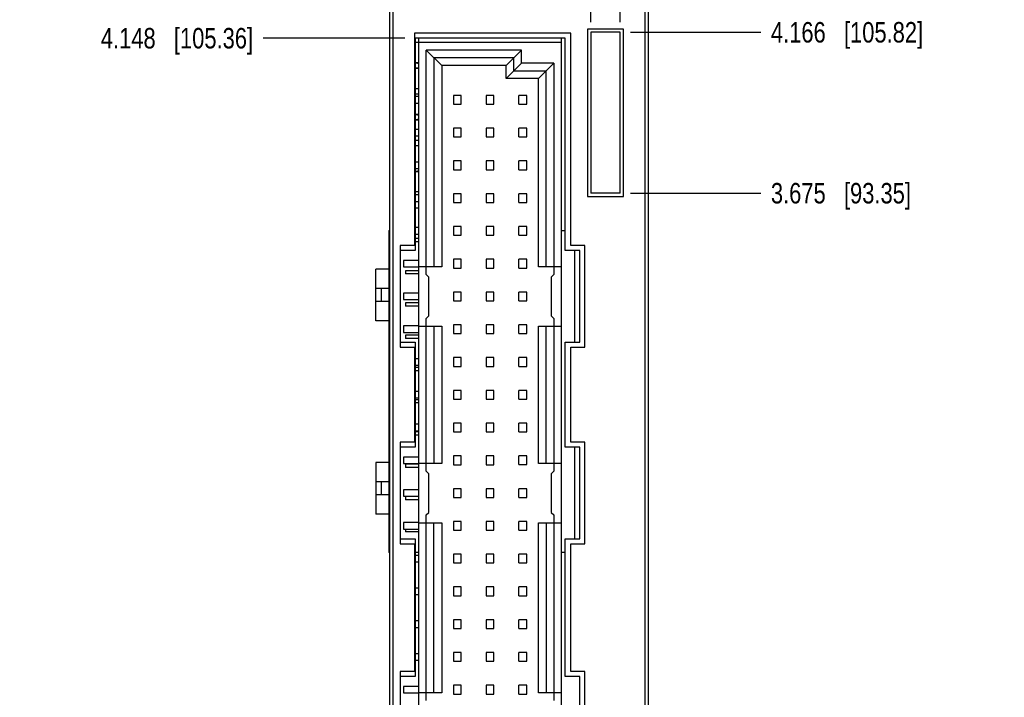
# Model space of a CAD drawing. Header units: inches. Extents: x 0 to 34, y 0 to 22.
# Tile 11 of 35: x 6.5 to 12.5, y 10.7 to 14.8. Entities that reach past the tile are written whole.
import ezdxf

# ---------------------------------------------------------------- set-up
doc = ezdxf.new("R2010")
doc.units = ezdxf.units.IN
doc.header["$LTSCALE"] = 1.87
doc.header["$MEASUREMENT"] = 0
doc.layers.get('0').update_dxf_attribs({"linetype": 'CONTINUOUS'})
doc.layers.add('DIMENSIONS', color=7, linetype='CONTINUOUS')
doc.styles.get("Standard").update_dxf_attribs({"font": 'txt', "width": 0.8})
doc.dimstyles.new('DIMSTYLE_2', dxfattribs={"dimtxt": 0.125, "dimasz": 0.18, "dimexe": 0.18, "dimexo": 0.0625, "dimgap": 0.09, "dimtad": 0, "dimtih": 1, "dimtoh": 1, "dimdec": 3, "dimlfac": 0.5, "dimzin": 4, "dimdsep": 46, "dimtxsty": 'STANDARD', "dimblk": '_FILLED', "dimblk1": '_FILLED', "dimblk2": '_FILLED', "dimcen": 0.09, "dimadec": 0, "dimazin": 0, "dimtp": 0.01, "dimtm": 0.01, "dimtfac": 1, "dimtdec": 3, "dimtofl": 0, "dimtmove": 0, "dimatfit": 3, "dimldrblk": '_FILLED', "dimfxl": 1, "dimtolj": 1, "dimtzin": 4, "dimarcsym": 0})

# ---------------------------------------------------------------- blocks, each defined once
blk = doc.blocks.new('*D7')
at = {"layer": 'DIMENSIONS', "color": 2, "linetype": 'CONTINUOUS'}
blk.add_line((10.4175, 16.2964), (11.031, 16.2964), dxfattribs=at)
at = {"layer": 'DIMENSIONS', "color": 2, "linetype": 'CONTINUOUS', "insert": (11.0935, 16.3589), "char_height": 0.125, "width": 1.425, "attachment_point": 1, "line_spacing_factor": 0.9}
blk.add_mtext('4.942{\\Ftxt.shx;\\W1.000000;\\H0.125000; }[125.53]', dxfattribs=at)
blk = doc.blocks.new('_FILLED')
at = {"color": 0, "linetype": 'BYBLOCK'}
blk.add_solid([(0, 0), (-1, 0.174), (-1, -0.174)], dxfattribs=at)
blk = doc.blocks.new('*D12')
at = {"layer": 'DIMENSIONS', "color": 2, "linetype": 'CONTINUOUS'}
blk.add_line((8.859, 14.7084), (7.9943, 14.7084), dxfattribs=at)
at = {"layer": 'DIMENSIONS', "color": 2, "linetype": 'CONTINUOUS', "insert": (7.9318, 14.7709), "char_height": 0.125, "width": 1.425, "attachment_point": 3, "line_spacing_factor": 0.9}
blk.add_mtext('4.148{\\Ftxt.shx;\\W1.000000;\\H0.125000; }[105.36]', dxfattribs=at)
blk = doc.blocks.new('*D13')
at = {"layer": 'DIMENSIONS', "color": 2, "linetype": 'CONTINUOUS'}
blk.add_line((8.734, 15.6964), (7.9943, 15.6964), dxfattribs=at)
at = {"layer": 'DIMENSIONS', "color": 2, "linetype": 'CONTINUOUS', "insert": (7.9318, 15.7589), "char_height": 0.125, "width": 1.425, "attachment_point": 3, "line_spacing_factor": 0.9}
blk.add_mtext('4.642{\\Ftxt.shx;\\W1.000000;\\H0.125000; }[117.91]', dxfattribs=at)
blk = doc.blocks.new('*D14')
at = {"layer": 'DIMENSIONS', "color": 2, "linetype": 'CONTINUOUS'}
blk.add_line((8.732, 16.0404), (7.9943, 16.0404), dxfattribs=at)
at = {"layer": 'DIMENSIONS', "color": 2, "linetype": 'CONTINUOUS', "insert": (7.9318, 16.1029), "char_height": 0.125, "width": 1.425, "attachment_point": 3, "line_spacing_factor": 0.9}
blk.add_mtext('4.814{\\Ftxt.shx;\\W1.000000;\\H0.125000; }[122.28]', dxfattribs=at)
blk = doc.blocks.new('*D17')
at = {"layer": 'DIMENSIONS', "color": 2, "linetype": 'CONTINUOUS'}
blk.add_line((10.236, 13.7624), (11.031, 13.7624), dxfattribs=at)
at = {"layer": 'DIMENSIONS', "color": 2, "linetype": 'CONTINUOUS', "insert": (11.0935, 13.8249), "char_height": 0.125, "width": 1.325, "attachment_point": 1, "line_spacing_factor": 0.9}
blk.add_mtext('3.675{\\Ftxt.shx;\\W1.000000;\\H0.125000; }[93.35]', dxfattribs=at)
blk = doc.blocks.new('*D18')
at = {"layer": 'DIMENSIONS', "color": 2, "linetype": 'CONTINUOUS'}
blk.add_line((10.236, 14.7444), (11.031, 14.7444), dxfattribs=at)
at = {"layer": 'DIMENSIONS', "color": 2, "linetype": 'CONTINUOUS', "insert": (11.0935, 14.8069), "char_height": 0.125, "width": 1.425, "attachment_point": 1, "line_spacing_factor": 0.9}
blk.add_mtext('4.166{\\Ftxt.shx;\\W1.000000;\\H0.125000; }[105.82]', dxfattribs=at)
blk = doc.blocks.new('*D19')
at = {"layer": 'DIMENSIONS', "color": 2, "linetype": 'CONTINUOUS'}
blk.add_line((10.13, 16.0524), (11.031, 16.0524), dxfattribs=at)
at = {"layer": 'DIMENSIONS', "color": 2, "linetype": 'CONTINUOUS', "insert": (11.0935, 16.1149), "char_height": 0.125, "width": 1.425, "attachment_point": 1, "line_spacing_factor": 0.9}
blk.add_mtext('4.820{\\Ftxt.shx;\\W1.000000;\\H0.125000; }[122.43]', dxfattribs=at)
blk = doc.blocks.new('*D30')
at = {"layer": 'DIMENSIONS', "color": 2, "linetype": 'CONTINUOUS'}
blk.add_line((9.9935, 14.8069), (9.9935, 17.0399), dxfattribs=at)
at = {"layer": 'DIMENSIONS', "color": 2, "linetype": 'CONTINUOUS', "insert": (9.931, 17.1024), "char_height": 0.125, "width": 1.325, "attachment_point": 1, "rotation": 90, "line_spacing_factor": 0.9}
blk.add_mtext('2X .319{\\Ftxt.shx;\\W1.000000;\\H0.125000; }[8.1]', dxfattribs=at)
blk = doc.blocks.new('*D31')
at = {"layer": 'DIMENSIONS', "color": 2, "linetype": 'CONTINUOUS'}
blk.add_line((10.1735, 14.8069), (10.1735, 17.0399), dxfattribs=at)
at = {"layer": 'DIMENSIONS', "color": 2, "linetype": 'CONTINUOUS', "insert": (10.111, 17.1024), "char_height": 0.125, "width": 1.525, "attachment_point": 1, "rotation": 90, "line_spacing_factor": 0.9}
blk.add_mtext('2X .409{\\Ftxt.shx;\\W1.000000;\\H0.125000; }[10.39]', dxfattribs=at)

msp = doc.modelspace()

# ---------------------------------------------------------------- linework, layer by layer
at = {"color": 7, "linetype": 'CONTINUOUS'}
for p, q in [((8.7675, 6.1684), (8.7675, 16.2964)), ((10.3435, 16.2964), (10.3435, 6.1684)), ((8.7875, 6.2284), (8.7875, 16.2364)), ((10.3235, 16.2364), (10.3235, 6.2284)), ((8.9175, 14.7384), (8.9175, 13.4424)), ((9.8715, 14.7384), (8.9175, 14.7384)), ((9.8715, 13.4424), (9.8715, 14.7384)), ((9.9735, 14.7644), (9.9735, 13.7424)), ((10.1935, 14.7644), (9.9735, 14.7644)), ((9.9935, 14.7444), (9.9935, 13.7624)), ((10.1735, 14.7444), (9.9935, 14.7444)), ((10.1735, 13.7624), (10.1735, 14.7444)), ((10.1935, 13.7424), (10.1935, 14.7644)), ((8.9215, 14.7084), (8.9215, 13.4124)), ((9.8375, 14.7084), (8.9215, 14.7084)), ((8.9215, 14.6832), (8.9417, 14.6832)), ((8.9417, 14.7084), (8.9417, 7.7544)), ((9.8157, 14.6828), (8.9417, 14.6828)), ((9.8157, 7.7544), (9.8157, 14.7084)), ((9.8375, 13.4124), (9.8375, 14.7084)), ((8.9889, 13.2663), (8.9889, 14.6356)), ((8.9889, 14.6356), (9.0834, 14.5411)), ((9.5716, 14.6356), (8.9889, 14.6356)), ((9.4771, 14.5411), (9.5716, 14.6356)), ((9.5716, 14.5568), (9.5716, 14.6356)), ((8.939, 14.5572), (8.9215, 14.5572)), ((8.936, 14.5564), (8.9215, 14.5564)), ((8.9417, 14.5575), (8.939, 14.5568)), ((9.0362, 14.5883), (9.0362, 13.3135)), ((9.5244, 14.5883), (9.0362, 14.5883)), ((9.4771, 14.4623), (9.5716, 14.5568)), ((9.5244, 14.5096), (9.5244, 14.5883)), ((9.7685, 14.5568), (9.5716, 14.5568)), ((9.674, 14.4623), (9.7685, 14.5568)), ((9.7685, 14.5568), (9.7685, 13.2663)), ((8.9215, 14.5265), (8.936, 14.5265)), ((8.9215, 14.5257), (8.939, 14.5257)), ((8.939, 14.5261), (8.9417, 14.5254)), ((9.0834, 14.5411), (9.0834, 13.3135)), ((9.4771, 14.5411), (9.0834, 14.5411)), ((9.4771, 14.4623), (9.4771, 14.5411)), ((9.5244, 14.5096), (9.7212, 14.5096)), ((9.7212, 13.3135), (9.7212, 14.5096)), ((9.674, 14.4623), (9.4771, 14.4623)), ((9.674, 13.3135), (9.674, 14.4623)), ((8.9417, 14.3997), (8.9215, 14.3997)), ((8.9215, 14.3682), (8.9417, 14.3682)), ((8.9417, 14.3521), (8.9215, 14.3521)), ((8.9215, 14.3127), (8.9417, 14.3127)), ((9.1551, 14.3592), (9.1551, 14.3056)), ((9.2023, 14.3592), (9.1551, 14.3592)), ((9.2023, 14.3056), (9.2023, 14.3592)), ((9.3551, 14.3592), (9.3551, 14.3056)), ((9.4023, 14.3592), (9.3551, 14.3592)), ((9.4023, 14.3056), (9.4023, 14.3592)), ((9.5551, 14.3057), (9.5551, 14.3592)), ((9.6023, 14.3592), (9.5551, 14.3592)), ((9.6023, 14.3057), (9.6023, 14.3592)), ((9.1551, 14.3056), (9.2023, 14.3056)), ((9.3551, 14.3056), (9.4023, 14.3056)), ((9.5551, 14.3057), (9.6023, 14.3057)), ((8.939, 14.2422), (8.9215, 14.2422)), ((8.936, 14.2415), (8.9215, 14.2415)), ((8.9215, 14.2115), (8.936, 14.2115)), ((8.9215, 14.2108), (8.939, 14.2108)), ((8.9417, 14.2426), (8.939, 14.2418)), ((8.939, 14.2112), (8.9417, 14.2104)), ((8.9417, 14.1521), (8.9215, 14.1521)), ((9.1551, 14.1592), (9.1551, 14.1056)), ((9.2023, 14.1592), (9.1551, 14.1592)), ((9.2023, 14.1056), (9.2023, 14.1592)), ((9.3551, 14.1592), (9.3551, 14.1056)), ((9.4023, 14.1592), (9.3551, 14.1592)), ((9.4023, 14.1056), (9.4023, 14.1592)), ((9.5551, 14.1057), (9.5551, 14.1592)), ((9.6023, 14.1592), (9.5551, 14.1592)), ((9.6023, 14.1057), (9.6023, 14.1592)), ((8.9215, 14.1127), (8.9417, 14.1127)), ((8.9417, 14.0848), (8.9215, 14.0848)), ((9.1551, 14.1056), (9.2023, 14.1056)), ((9.3551, 14.1056), (9.4023, 14.1056)), ((9.5551, 14.1057), (9.6023, 14.1057)), ((8.9215, 14.0533), (8.9417, 14.0533)), ((8.9417, 13.9521), (8.9215, 13.9521)), ((9.1551, 13.9592), (9.1551, 13.9056)), ((9.2023, 13.9592), (9.1551, 13.9592)), ((9.2023, 13.9056), (9.2023, 13.9592)), ((9.3551, 13.9592), (9.3551, 13.9056)), ((9.4023, 13.9592), (9.3551, 13.9592)), ((9.4023, 13.9056), (9.4023, 13.9592)), ((9.5551, 13.9057), (9.5551, 13.9592)), ((9.6023, 13.9592), (9.5551, 13.9592)), ((9.6023, 13.9057), (9.6023, 13.9592)), ((8.9215, 13.9127), (8.9417, 13.9127)), ((8.9215, 13.8966), (8.936, 13.8966)), ((8.9215, 13.8958), (8.939, 13.8958)), ((8.939, 13.8962), (8.9417, 13.8955)), ((9.1551, 13.9056), (9.2023, 13.9056)), ((9.3551, 13.9056), (9.4023, 13.9056)), ((9.5551, 13.9057), (9.6023, 13.9057)), ((8.9417, 13.7698), (8.9215, 13.7698)), ((8.9417, 13.7521), (8.9215, 13.7521)), ((8.9215, 13.7127), (8.9417, 13.7127)), ((9.1551, 13.7592), (9.1551, 13.7056)), ((9.2023, 13.7592), (9.1551, 13.7592)), ((9.2023, 13.7056), (9.2023, 13.7592)), ((9.3551, 13.7592), (9.3551, 13.7056)), ((9.4023, 13.7592), (9.3551, 13.7592)), ((9.4023, 13.7056), (9.4023, 13.7592)), ((9.5551, 13.7057), (9.5551, 13.7592)), ((9.6023, 13.7592), (9.5551, 13.7592)), ((9.6023, 13.7057), (9.6023, 13.7592)), ((9.9735, 13.7424), (10.1935, 13.7424)), ((10.1735, 13.7624), (9.9935, 13.7624)), ((8.9215, 13.6726), (8.9417, 13.6726)), ((9.1551, 13.7056), (9.2023, 13.7056)), ((9.3551, 13.7056), (9.4023, 13.7056)), ((9.5551, 13.7057), (9.6023, 13.7057)), ((8.7606, 13.5351), (8.7606, 11.5705)), ((8.7606, 13.5351), (8.7675, 13.5351)), ((8.9417, 13.5521), (8.9215, 13.5521)), ((9.1551, 13.5592), (9.1551, 13.5056)), ((9.2023, 13.5592), (9.1551, 13.5592)), ((9.2023, 13.5056), (9.2023, 13.5592)), ((9.3551, 13.5592), (9.3551, 13.5056)), ((9.4023, 13.5592), (9.3551, 13.5592)), ((9.4023, 13.5056), (9.4023, 13.5592)), ((9.5551, 13.5057), (9.5551, 13.5592)), ((9.6023, 13.5592), (9.5551, 13.5592)), ((9.6023, 13.5057), (9.6023, 13.5592)), ((9.8157, 13.5351), (9.8375, 13.5351)), ((8.9215, 13.5127), (8.9417, 13.5127)), ((8.9417, 13.4863), (8.9215, 13.4863)), ((8.9417, 13.4666), (8.9215, 13.4666)), ((9.1551, 13.5056), (9.2023, 13.5056)), ((9.3551, 13.5056), (9.4023, 13.5056)), ((9.5551, 13.5057), (9.6023, 13.5057)), ((8.8295, 13.4424), (8.8295, 12.8224)), ((8.9175, 13.4424), (8.8295, 13.4424)), ((8.9215, 13.4124), (8.8295, 13.4124)), ((9.9275, 13.4124), (9.8375, 13.4124)), ((9.9575, 13.4424), (9.8715, 13.4424)), ((9.8944, 13.4124), (9.8944, 12.8524)), ((9.9275, 12.8524), (9.9275, 13.4124)), ((9.9575, 12.8224), (9.9575, 13.4424)), ((8.8511, 13.3521), (8.8511, 13.3127)), ((8.9417, 13.3521), (8.8511, 13.3521)), ((9.1551, 13.3592), (9.1551, 13.3056)), ((9.2023, 13.3592), (9.1551, 13.3592)), ((9.2023, 13.3056), (9.2023, 13.3592)), ((9.3551, 13.3592), (9.3551, 13.3056)), ((9.4023, 13.3592), (9.3551, 13.3592)), ((9.4023, 13.3056), (9.4023, 13.3592)), ((9.5551, 13.3057), (9.5551, 13.3592)), ((9.6023, 13.3592), (9.5551, 13.3592)), ((9.6023, 13.3057), (9.6023, 13.3592)), ((8.6818, 12.9843), (8.6818, 13.2992)), ((8.7606, 13.2992), (8.6818, 13.2992)), ((8.8511, 13.3127), (8.9417, 13.3127)), ((8.863, 13.2894), (8.863, 13.2697)), ((8.9417, 13.2894), (8.863, 13.2894)), ((9.0834, 13.3135), (8.9417, 13.3135)), ((9.1551, 13.3056), (9.2023, 13.3056)), ((9.3551, 13.3056), (9.4023, 13.3056)), ((9.5551, 13.3057), (9.6023, 13.3057)), ((9.8157, 13.3135), (9.674, 13.3135)), ((8.9417, 13.2697), (8.863, 13.2697)), ((9.0047, 13.2505), (8.9889, 13.2663)), ((9.0047, 13.0143), (9.0047, 13.2505)), ((9.7685, 13.2663), (9.7527, 13.2505)), ((9.7527, 13.2505), (9.7527, 13.0143)), ((8.7606, 13.1811), (8.6818, 13.1811)), ((8.7133, 13.1811), (8.7133, 13.1024)), ((8.8511, 13.1521), (8.8511, 13.1127)), ((8.9417, 13.1521), (8.8511, 13.1521)), ((8.8511, 13.1127), (8.9417, 13.1127)), ((9.1551, 13.1592), (9.1551, 13.1056)), ((9.2023, 13.1592), (9.1551, 13.1592)), ((9.1551, 13.1056), (9.2023, 13.1056)), ((9.2023, 13.1056), (9.2023, 13.1592)), ((9.3551, 13.1592), (9.3551, 13.1056)), ((9.4023, 13.1592), (9.3551, 13.1592)), ((9.3551, 13.1056), (9.4023, 13.1056)), ((9.4023, 13.1056), (9.4023, 13.1592)), ((9.5551, 13.1057), (9.5551, 13.1592)), ((9.6023, 13.1592), (9.5551, 13.1592)), ((9.5551, 13.1057), (9.6023, 13.1057)), ((9.6023, 13.1057), (9.6023, 13.1592)), ((8.7606, 13.1024), (8.6818, 13.1024)), ((8.863, 13.0926), (8.863, 13.0729)), ((8.9417, 13.0926), (8.863, 13.0926)), ((8.9417, 13.0729), (8.863, 13.0729)), ((8.9889, 12.9986), (9.0047, 13.0143)), ((8.9889, 12.0663), (8.9889, 12.9986)), ((9.7527, 13.0143), (9.7685, 12.9986)), ((9.7685, 12.9986), (9.7685, 12.0663)), ((8.7606, 12.9843), (8.6818, 12.9843)), ((8.8511, 12.9521), (8.8511, 12.9127)), ((8.9417, 12.9521), (8.8511, 12.9521)), ((8.9417, 12.9513), (9.0834, 12.9513)), ((9.0362, 12.9513), (9.0362, 12.1135)), ((9.0834, 12.9513), (9.0834, 12.1135)), ((9.1551, 12.9592), (9.1551, 12.9056)), ((9.2023, 12.9592), (9.1551, 12.9592)), ((9.2023, 12.9056), (9.2023, 12.9592)), ((9.3551, 12.9592), (9.3551, 12.9056)), ((9.4023, 12.9592), (9.3551, 12.9592)), ((9.4023, 12.9056), (9.4023, 12.9592)), ((9.5551, 12.9057), (9.5551, 12.9592)), ((9.6023, 12.9592), (9.5551, 12.9592)), ((9.6023, 12.9057), (9.6023, 12.9592)), ((9.674, 12.1135), (9.674, 12.9513)), ((9.674, 12.9513), (9.8157, 12.9513)), ((9.7212, 12.1135), (9.7212, 12.9513)), ((8.8511, 12.9127), (8.9417, 12.9127)), ((8.863, 12.8957), (8.863, 12.876)), ((8.9417, 12.8957), (8.863, 12.8957)), ((8.9417, 12.876), (8.863, 12.876)), ((9.1551, 12.9056), (9.2023, 12.9056)), ((9.3551, 12.9056), (9.4023, 12.9056)), ((9.5551, 12.9057), (9.6023, 12.9057)), ((8.8295, 12.8524), (8.9215, 12.8524)), ((8.8295, 12.8224), (8.9175, 12.8224)), ((8.9175, 12.8224), (8.9175, 12.2424)), ((8.9215, 12.8524), (8.9215, 12.2124)), ((9.8375, 12.2124), (9.8375, 12.8524)), ((9.8375, 12.8524), (9.9275, 12.8524)), ((9.8715, 12.2424), (9.8715, 12.8224)), ((9.8715, 12.8224), (9.9575, 12.8224)), ((8.9417, 12.7521), (8.9215, 12.7521)), ((9.1551, 12.7592), (9.1551, 12.7056)), ((9.2023, 12.7592), (9.1551, 12.7592)), ((9.2023, 12.7056), (9.2023, 12.7592)), ((9.3551, 12.7592), (9.3551, 12.7056)), ((9.4023, 12.7592), (9.3551, 12.7592)), ((9.4023, 12.7056), (9.4023, 12.7592)), ((9.5551, 12.7057), (9.5551, 12.7592)), ((9.6023, 12.7592), (9.5551, 12.7592)), ((9.6023, 12.7057), (9.6023, 12.7592)), ((8.9215, 12.7127), (8.9417, 12.7127)), ((8.9417, 12.6989), (8.9215, 12.6989)), ((9.1551, 12.7056), (9.2023, 12.7056)), ((9.3551, 12.7056), (9.4023, 12.7056)), ((9.5551, 12.7057), (9.6023, 12.7057)), ((8.9417, 12.6792), (8.9215, 12.6792)), ((8.9417, 12.5521), (8.9215, 12.5521)), ((8.9215, 12.5127), (8.9417, 12.5127)), ((9.1551, 12.5592), (9.1551, 12.5056)), ((9.2023, 12.5592), (9.1551, 12.5592)), ((9.1551, 12.5056), (9.2023, 12.5056)), ((9.2023, 12.5056), (9.2023, 12.5592)), ((9.3551, 12.5592), (9.3551, 12.5056)), ((9.4023, 12.5592), (9.3551, 12.5592)), ((9.3551, 12.5056), (9.4023, 12.5056)), ((9.4023, 12.5056), (9.4023, 12.5592)), ((9.5551, 12.5057), (9.5551, 12.5592)), ((9.6023, 12.5592), (9.5551, 12.5592)), ((9.5551, 12.5057), (9.6023, 12.5057)), ((9.6023, 12.5057), (9.6023, 12.5592)), ((8.9417, 12.502), (8.9215, 12.502)), ((8.9417, 12.4823), (8.9215, 12.4823)), ((8.9417, 12.3521), (8.9215, 12.3521)), ((9.1551, 12.3592), (9.1551, 12.3056)), ((9.2023, 12.3592), (9.1551, 12.3592)), ((9.2023, 12.3056), (9.2023, 12.3592)), ((9.3551, 12.3592), (9.3551, 12.3056)), ((9.4023, 12.3592), (9.3551, 12.3592)), ((9.4023, 12.3056), (9.4023, 12.3592)), ((9.5551, 12.3057), (9.5551, 12.3592)), ((9.6023, 12.3592), (9.5551, 12.3592)), ((9.6023, 12.3057), (9.6023, 12.3592)), ((8.9215, 12.3127), (8.9417, 12.3127)), ((8.9417, 12.3052), (8.9215, 12.3052)), ((8.9417, 12.2855), (8.9215, 12.2855)), ((9.1551, 12.3056), (9.2023, 12.3056)), ((9.3551, 12.3056), (9.4023, 12.3056)), ((9.5551, 12.3057), (9.6023, 12.3057)), ((8.8295, 12.2424), (8.8295, 11.6224)), ((8.9175, 12.2424), (8.8295, 12.2424)), ((8.9215, 12.2124), (8.8295, 12.2124)), ((9.9275, 12.2124), (9.8375, 12.2124)), ((9.9575, 12.2424), (9.8715, 12.2424)), ((9.8944, 12.2124), (9.8944, 11.6524)), ((9.9275, 11.6524), (9.9275, 12.2124)), ((9.9575, 11.6224), (9.9575, 12.2424)), ((8.8511, 12.1521), (8.8511, 12.1127)), ((8.9417, 12.1521), (8.8511, 12.1521)), ((9.1551, 12.1592), (9.1551, 12.1056)), ((9.2023, 12.1592), (9.1551, 12.1592)), ((9.2023, 12.1056), (9.2023, 12.1592)), ((9.3551, 12.1592), (9.3551, 12.1056)), ((9.4023, 12.1592), (9.3551, 12.1592)), ((9.4023, 12.1056), (9.4023, 12.1592)), ((9.5551, 12.1057), (9.5551, 12.1592)), ((9.6023, 12.1592), (9.5551, 12.1592)), ((9.6023, 12.1057), (9.6023, 12.1592)), ((8.6818, 12.1181), (8.6819, 11.8032)), ((8.7606, 12.1181), (8.6818, 12.1181)), ((8.8511, 12.1127), (8.9417, 12.1127)), ((8.863, 12.1083), (8.863, 12.0886)), ((8.9417, 12.1083), (8.863, 12.1083)), ((8.9417, 12.0886), (8.863, 12.0886)), ((9.0834, 12.1135), (8.9417, 12.1135)), ((9.1551, 12.1056), (9.2023, 12.1056)), ((9.3551, 12.1056), (9.4023, 12.1056)), ((9.5551, 12.1057), (9.6023, 12.1057)), ((9.8157, 12.1135), (9.674, 12.1135)), ((9.0047, 12.0505), (8.9889, 12.0663)), ((9.0047, 11.8143), (9.0047, 12.0505)), ((9.7685, 12.0663), (9.7527, 12.0505)), ((9.7527, 12.0505), (9.7527, 11.8143)), ((8.7606, 12), (8.6818, 12)), ((8.7133, 12), (8.7133, 11.9213)), ((8.7606, 11.9213), (8.6818, 11.9213)), ((8.8511, 11.9521), (8.8511, 11.9127)), ((8.9417, 11.9521), (8.8511, 11.9521)), ((8.8511, 11.9127), (8.9417, 11.9127)), ((8.863, 11.9115), (8.863, 11.8918)), ((8.9417, 11.9115), (8.863, 11.9115)), ((9.1551, 11.9592), (9.1551, 11.9056)), ((9.2023, 11.9592), (9.1551, 11.9592)), ((9.1551, 11.9056), (9.2023, 11.9056)), ((9.2023, 11.9056), (9.2023, 11.9592)), ((9.3551, 11.9592), (9.3551, 11.9056)), ((9.4023, 11.9592), (9.3551, 11.9592)), ((9.3551, 11.9056), (9.4023, 11.9056)), ((9.4023, 11.9056), (9.4023, 11.9592)), ((9.5551, 11.9057), (9.5551, 11.9592)), ((9.6023, 11.9592), (9.5551, 11.9592)), ((9.5551, 11.9057), (9.6023, 11.9057)), ((9.6023, 11.9057), (9.6023, 11.9592)), ((8.9417, 11.8918), (8.863, 11.8918)), ((8.7606, 11.8032), (8.6818, 11.8032)), ((8.9889, 11.7986), (9.0047, 11.8143)), ((8.9889, 10.6663), (8.9889, 11.7986)), ((9.7527, 11.8143), (9.7685, 11.7986)), ((9.7685, 11.7986), (9.7685, 10.6663)), ((8.8511, 11.7521), (8.8511, 11.7127)), ((8.9417, 11.7521), (8.8511, 11.7521)), ((8.9417, 11.7513), (9.0834, 11.7513)), ((9.0362, 10.7135), (9.0362, 11.7513)), ((9.0834, 11.7513), (9.0834, 10.7135)), ((9.1551, 11.7592), (9.1551, 11.7056)), ((9.2023, 11.7592), (9.1551, 11.7592)), ((9.2023, 11.7056), (9.2023, 11.7592)), ((9.3551, 11.7592), (9.3551, 11.7056)), ((9.4023, 11.7592), (9.3551, 11.7592)), ((9.4023, 11.7056), (9.4023, 11.7592)), ((9.5551, 11.7057), (9.5551, 11.7592)), ((9.6023, 11.7592), (9.5551, 11.7592)), ((9.6023, 11.7057), (9.6023, 11.7592)), ((9.674, 10.7135), (9.674, 11.7513)), ((9.674, 11.7513), (9.8157, 11.7513)), ((9.7212, 11.7513), (9.7212, 10.7135)), ((8.8511, 11.7127), (8.9417, 11.7127)), ((8.863, 11.7127), (8.863, 11.6949)), ((8.9417, 11.6949), (8.863, 11.6949)), ((9.1551, 11.7056), (9.2023, 11.7056)), ((9.3551, 11.7056), (9.4023, 11.7056)), ((9.5551, 11.7057), (9.6023, 11.7057)), ((8.8295, 11.6524), (8.9215, 11.6524)), ((8.8295, 11.6224), (8.9175, 11.6224)), ((8.9175, 11.6224), (8.9175, 10.8424)), ((8.9215, 11.6524), (8.9215, 10.8124)), ((9.8375, 10.8124), (9.8375, 11.6524)), ((9.8375, 11.6524), (9.9275, 11.6524)), ((9.8715, 10.8424), (9.8715, 11.6224)), ((9.8715, 11.6224), (9.9575, 11.6224)), ((8.7675, 11.5705), (8.7606, 11.5705)), ((8.9417, 11.5705), (8.9215, 11.5705)), ((8.9417, 11.5521), (8.9215, 11.5521)), ((9.1551, 11.5592), (9.1551, 11.5056)), ((9.2023, 11.5592), (9.1551, 11.5592)), ((9.2023, 11.5056), (9.2023, 11.5592)), ((9.3551, 11.5592), (9.3551, 11.5056)), ((9.4023, 11.5592), (9.3551, 11.5592)), ((9.4023, 11.5056), (9.4023, 11.5592)), ((9.5551, 11.5057), (9.5551, 11.5592)), ((9.6023, 11.5592), (9.5551, 11.5592)), ((9.6023, 11.5057), (9.6023, 11.5592)), ((9.8375, 11.5705), (9.8157, 11.5705)), ((8.9215, 11.5127), (8.9417, 11.5127)), ((9.1551, 11.5056), (9.2023, 11.5056)), ((9.3551, 11.5056), (9.4023, 11.5056)), ((9.5551, 11.5057), (9.6023, 11.5057)), ((8.9417, 11.3521), (8.9215, 11.3521)), ((8.9215, 11.3127), (8.9417, 11.3127)), ((9.1551, 11.3592), (9.1551, 11.3056)), ((9.2023, 11.3592), (9.1551, 11.3592)), ((9.1551, 11.3056), (9.2023, 11.3056)), ((9.2023, 11.3056), (9.2023, 11.3592)), ((9.3551, 11.3592), (9.3551, 11.3056)), ((9.4023, 11.3592), (9.3551, 11.3592)), ((9.3551, 11.3056), (9.4023, 11.3056)), ((9.4023, 11.3056), (9.4023, 11.3592)), ((9.5551, 11.3057), (9.5551, 11.3592)), ((9.6023, 11.3592), (9.5551, 11.3592)), ((9.5551, 11.3057), (9.6023, 11.3057)), ((9.6023, 11.3057), (9.6023, 11.3592)), ((8.9417, 11.1521), (8.9215, 11.1521)), ((9.1551, 11.1592), (9.1551, 11.1056)), ((9.2023, 11.1592), (9.1551, 11.1592)), ((9.2023, 11.1056), (9.2023, 11.1592)), ((9.3551, 11.1592), (9.3551, 11.1056)), ((9.4023, 11.1592), (9.3551, 11.1592)), ((9.4023, 11.1056), (9.4023, 11.1592)), ((9.5551, 11.1057), (9.5551, 11.1592)), ((9.6023, 11.1592), (9.5551, 11.1592)), ((9.6023, 11.1057), (9.6023, 11.1592)), ((8.9215, 11.1127), (8.9417, 11.1127)), ((9.1551, 11.1056), (9.2023, 11.1056)), ((9.3551, 11.1056), (9.4023, 11.1056)), ((9.5551, 11.1057), (9.6023, 11.1057)), ((8.9417, 10.9521), (8.9215, 10.9521)), ((9.1551, 10.9592), (9.1551, 10.9056)), ((9.2023, 10.9592), (9.1551, 10.9592)), ((9.2023, 10.9056), (9.2023, 10.9592)), ((9.3551, 10.9592), (9.3551, 10.9056)), ((9.4023, 10.9592), (9.3551, 10.9592)), ((9.4023, 10.9056), (9.4023, 10.9592)), ((9.5551, 10.9057), (9.5551, 10.9592)), ((9.6023, 10.9592), (9.5551, 10.9592)), ((9.6023, 10.9057), (9.6023, 10.9592)), ((8.9215, 10.9127), (8.9417, 10.9127)), ((9.1551, 10.9056), (9.2023, 10.9056)), ((9.3551, 10.9056), (9.4023, 10.9056)), ((9.5551, 10.9057), (9.6023, 10.9057)), ((8.8295, 10.8424), (8.8295, 10.2224)), ((8.9175, 10.8424), (8.8295, 10.8424)), ((9.9575, 10.8424), (9.8715, 10.8424)), ((9.9575, 10.2224), (9.9575, 10.8424)), ((8.9215, 10.8124), (8.8295, 10.8124)), ((9.9275, 10.8124), (9.8375, 10.8124)), ((9.9275, 10.2524), (9.9275, 10.8124)), ((8.8511, 10.7521), (8.8511, 10.7127)), ((8.9417, 10.7521), (8.8511, 10.7521)), ((8.8511, 10.7127), (8.9417, 10.7127)), ((9.0834, 10.7135), (8.9417, 10.7135)), ((9.1551, 10.7592), (9.1551, 10.7056)), ((9.2023, 10.7592), (9.1551, 10.7592)), ((9.1551, 10.7056), (9.2023, 10.7056)), ((9.2023, 10.7056), (9.2023, 10.7592)), ((9.4023, 10.7592), (9.3551, 10.7592)), ((9.3551, 10.7592), (9.3551, 10.7056)), ((9.3551, 10.7056), (9.4023, 10.7056)), ((9.4023, 10.7056), (9.4023, 10.7592)), ((9.6023, 10.7592), (9.5551, 10.7592)), ((9.5551, 10.7057), (9.5551, 10.7592)), ((9.5551, 10.7057), (9.6023, 10.7057)), ((9.6023, 10.7057), (9.6023, 10.7592)), ((9.8157, 10.7135), (9.674, 10.7135))]:
    msp.add_line(p, q, dxfattribs=at)
for centre, start, end in [((8.936, 14.5682), 270.00002, 284.67647), ((8.936, 14.5147), 75.31076, 90.00003), ((8.936, 14.2533), 270.00002, 284.67647), ((8.936, 14.1997), 75.31076, 90.00003), ((8.936, 13.8848), 75.31075, 90.00003)]:
    msp.add_arc(centre, 0.0118, start, end, dxfattribs=at)

# ---------------------------------------------------------------- dimensions: what is measured, and where the dimension line sits
at = {"layer": 'DIMENSIONS', "color": 2, "linetype": 'CONTINUOUS'}
for feature_location, picture, middle in [((10.1735, 14.8069), '*D31', (10.1735, 17.8649)), ((9.9935, 14.8069), '*D30', (9.9935, 17.7649))]:
    dim = msp.add_ordinate_dim(feature_location=feature_location, offset=(0, 2.233), dtype=1, origin=(9.3555, 14.7444), text='2X <>', dimstyle='DIMSTYLE_2', dxfattribs=at)
    dim.commit()
    dim.dimension.update_dxf_attribs({"geometry": picture, "text_midpoint": middle})
for feature_location, offset, origin, picture, middle in [((10.4175, 16.2964), (0.6136, 0), (9.0435, 6.4124), '*D7', (11.806, 16.2964)), ((8.732, 16.0404), (-0.7377, 0), (8.7945, 6.4124), '*D14', (6.9193, 16.0404)), ((10.13, 16.0524), (0.901, 0), (10.0675, 6.4124), '*D19', (11.806, 16.0524)), ((8.734, 15.6964), (-0.7397, 0), (8.7965, 6.4124), '*D13', (6.9193, 15.6964)), ((10.236, 14.7444), (0.795, 0), (10.1735, 6.4124), '*D18', (11.806, 14.7444)), ((8.859, 14.7084), (-0.8647, 0), (8.9215, 6.4124), '*D12', (6.9193, 14.7084)), ((10.236, 13.7624), (0.795, 0), (10.1735, 6.4124), '*D17', (11.756, 13.7624))]:
    dim = msp.add_ordinate_dim(feature_location=feature_location, offset=offset, dtype=0, origin=origin, dimstyle='DIMSTYLE_2', dxfattribs=at)
    dim.commit()
    dim.dimension.update_dxf_attribs({"geometry": picture, "text_midpoint": middle})

doc.saveas('drawing.dxf')
